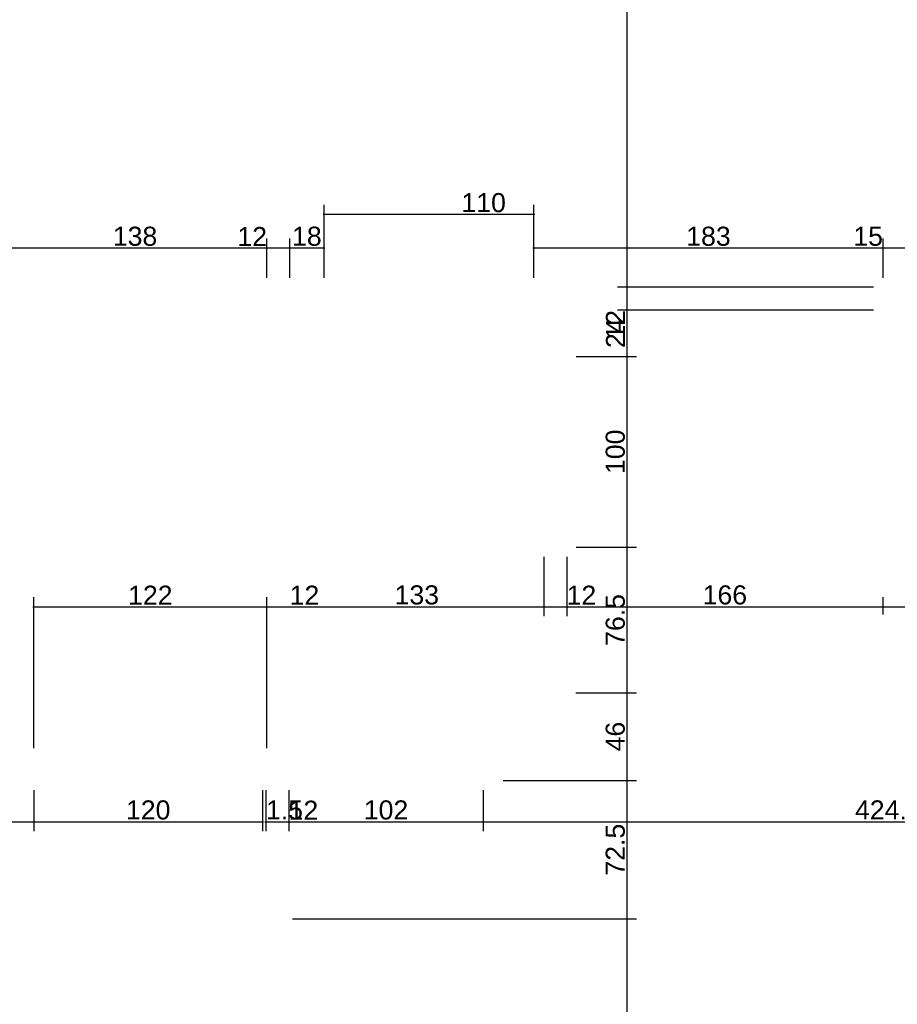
# Model space of a CAD drawing. Header units: millimetres. Extents: x 126553 to 403692, y -95821 to 38049.
# Tile 27 of 256: x 131023 to 131483, y -29583 to -29067. Entities that reach past the tile are written whole.
import ezdxf

# ---------------------------------------------------------------- set-up
doc = ezdxf.new("R2010")
doc.units = ezdxf.units.MM
doc.layers.add('11_wymiary', color=55, linetype='Continuous')
doc.layers.add('11_wymiary @ 50', color=55, linetype='Continuous')
doc.styles.add('11_RJ', font='arial.ttf')
doc.dimstyles.new('11_RJ (cc)', dxfattribs={"dimtxt": 0.2, "dimasz": 0.001, "dimexe": 0.1, "dimexo": 0.1, "dimgap": 0.02, "dimtad": 1, "dimdec": 1, "dimrnd": 0.5, "dimzin": 12, "dimdsep": 46, "dimtxsty": '11_RJ', "dimblk": 'OBLIQUE', "dimcen": 0, "dimdle": 0.01, "dimclrd": 256, "dimclre": 256, "dimclrt": 2, "dimazin": 3, "dimtfac": 1, "dimtdec": 1, "dimtofl": 0, "dimtmove": 0, "dimatfit": 3, "dimldrblk": 'DOT', "dimfxl": 1, "dimtolj": 1, "dimtzin": 13, "dimarcsym": 0})

# ---------------------------------------------------------------- blocks, each defined once
blk = doc.blocks.new('_Oblique')
at = {"color": 0, "linetype": 'ByBlock', "lineweight": -2}
blk.add_line((-0.5, -0.5), (0.5, 0.5), dxfattribs=at)
blk = doc.blocks.new('*D1976')
at = {"layer": '11_wymiary', "lineweight": -2, "transparency": 16777216}
for p, q in [((131030.68, -29448.24), (131030.68, -29369.16)), ((131152.89, -29448.24), (131152.89, -29369.16)), ((131030.18, -29374.16), (131153.39, -29374.16))]:
    blk.add_line(p, q, dxfattribs=at)
at = {"layer": 'Defpoints', "color": 0, "transparency": 16777216}
for p in [(131152.89, -29374.16), (131030.68, -29453.24), (131152.89, -29453.24)]:
    blk.add_point(p, dxfattribs=at)
at = {"layer": '11_wymiary', "lineweight": -2, "transparency": 16777216, "xscale": 0.05, "yscale": 0.05, "zscale": 0.05, "rotation": 180}
blk.add_blockref('_Oblique', (131030.68, -29374.16), dxfattribs=at)
at = {"layer": '11_wymiary', "lineweight": -2, "transparency": 16777216, "xscale": 0.05, "yscale": 0.05, "zscale": 0.05}
blk.add_blockref('_Oblique', (131152.89, -29374.16), dxfattribs=at)
at = {"layer": '11_wymiary', "color": 2, "transparency": 16777216, "insert": (131091.79, -29368.14), "char_height": 10, "attachment_point": 5, "style": '11_RJ'}
blk.add_mtext('\\A1;122', dxfattribs=at)
blk = doc.blocks.new('_Dot')
at = {"color": 0, "linetype": 'ByBlock', "lineweight": -2}
blk.add_line((-0.5, 0), (-1, 0), dxfattribs=at)
at = {"color": 0, "linetype": 'ByBlock', "const_width": 0.5}
blk.add_lwpolyline([(-0.25, 0, 1), (0.25, 0, 1)], format="xyb", close=True, dxfattribs=at)
blk = doc.blocks.new('*D1977')
at = {"layer": '11_wymiary', "lineweight": -2, "transparency": 16777216}
for p, q in [((131298.08, -29347.99), (131298.08, -29379.16)), ((131310.08, -29347.99), (131310.08, -29379.16)), ((131297.58, -29374.16), (131310.08, -29374.16)), ((131310.08, -29374.16), (131325.41, -29374.16))]:
    blk.add_line(p, q, dxfattribs=at)
at = {"layer": 'Defpoints', "color": 0, "transparency": 16777216}
for p in [(131298.08, -29342.99), (131310.08, -29342.99), (131310.08, -29374.16)]:
    blk.add_point(p, dxfattribs=at)
at = {"layer": '11_wymiary', "lineweight": -2, "transparency": 16777216, "xscale": 0.05, "yscale": 0.05, "zscale": 0.05, "rotation": 180}
blk.add_blockref('_Oblique', (131298.08, -29374.16), dxfattribs=at)
at = {"layer": '11_wymiary', "lineweight": -2, "transparency": 16777216, "xscale": 0.05, "yscale": 0.05, "zscale": 0.05}
blk.add_blockref('_Oblique', (131310.08, -29374.16), dxfattribs=at)
at = {"layer": '11_wymiary', "color": 2, "transparency": 16777216, "insert": (131317.77, -29368.14), "char_height": 10, "attachment_point": 5, "style": '11_RJ'}
blk.add_mtext('\\A1;12', dxfattribs=at)
blk = doc.blocks.new('*D1978')
at = {"layer": '11_wymiary', "lineweight": -2, "transparency": 16777216}
for p, q in [((131310.08, -29347.99), (131310.08, -29379.16)), ((131475.85, -29378.24), (131475.85, -29369.16)), ((131309.58, -29374.16), (131476.35, -29374.16))]:
    blk.add_line(p, q, dxfattribs=at)
at = {"layer": 'Defpoints', "color": 0, "transparency": 16777216}
for p in [(131310.08, -29342.99), (131475.85, -29374.16), (131475.85, -29383.24)]:
    blk.add_point(p, dxfattribs=at)
at = {"layer": '11_wymiary', "lineweight": -2, "transparency": 16777216, "xscale": 0.05, "yscale": 0.05, "zscale": 0.05, "rotation": 180}
blk.add_blockref('_Oblique', (131310.08, -29374.16), dxfattribs=at)
at = {"layer": '11_wymiary', "lineweight": -2, "transparency": 16777216, "xscale": 0.05, "yscale": 0.05, "zscale": 0.05}
blk.add_blockref('_Oblique', (131475.85, -29374.16), dxfattribs=at)
at = {"layer": '11_wymiary', "color": 2, "transparency": 16777216, "insert": (131392.96, -29368.06), "char_height": 10, "attachment_point": 5, "style": '11_RJ'}
blk.add_mtext('\\A1;166', dxfattribs=at)
blk = doc.blocks.new('*D1979')
at = {"layer": '11_wymiary', "lineweight": -2, "transparency": 16777216}
for p, q in [((131475.85, -29378.24), (131475.85, -29369.16)), ((131490.85, -29378.24), (131490.85, -29369.16)), ((131475.35, -29374.16), (131490.85, -29374.16)), ((131490.85, -29374.16), (131506.36, -29374.16))]:
    blk.add_line(p, q, dxfattribs=at)
at = {"layer": 'Defpoints', "color": 0, "transparency": 16777216}
for p in [(131490.85, -29374.16), (131475.85, -29383.24), (131490.85, -29383.24)]:
    blk.add_point(p, dxfattribs=at)
at = {"layer": '11_wymiary', "lineweight": -2, "transparency": 16777216, "xscale": 0.05, "yscale": 0.05, "zscale": 0.05, "rotation": 180}
blk.add_blockref('_Oblique', (131475.85, -29374.16), dxfattribs=at)
at = {"layer": '11_wymiary', "lineweight": -2, "transparency": 16777216, "xscale": 0.05, "yscale": 0.05, "zscale": 0.05}
blk.add_blockref('_Oblique', (131490.85, -29374.16), dxfattribs=at)
at = {"layer": '11_wymiary', "color": 2, "transparency": 16777216, "insert": (131498.63, -29368.06), "char_height": 10, "attachment_point": 5, "style": '11_RJ'}
blk.add_mtext('\\A1;15', dxfattribs=at)
blk = doc.blocks.new('*D2008')
at = {"layer": '11_wymiary', "lineweight": -2, "transparency": 16777216}
for p, q in [((130570.1, -29470.24), (130570.1, -29491.85)), ((131030.68, -29470.24), (131030.68, -29491.85)), ((130569.6, -29486.85), (131031.18, -29486.85))]:
    blk.add_line(p, q, dxfattribs=at)
at = {"layer": 'Defpoints', "color": 0, "transparency": 16777216}
for p in [(130570.1, -29465.24), (131030.68, -29465.24), (131030.68, -29486.85)]:
    blk.add_point(p, dxfattribs=at)
at = {"layer": '11_wymiary', "lineweight": -2, "transparency": 16777216, "xscale": 0.05, "yscale": 0.05, "zscale": 0.05, "rotation": 180}
blk.add_blockref('_Oblique', (130570.1, -29486.85), dxfattribs=at)
at = {"layer": '11_wymiary', "lineweight": -2, "transparency": 16777216, "xscale": 0.05, "yscale": 0.05, "zscale": 0.05}
blk.add_blockref('_Oblique', (131030.68, -29486.85), dxfattribs=at)
at = {"layer": '11_wymiary', "color": 2, "transparency": 16777216, "insert": (130800.39, -29480.75), "char_height": 10, "attachment_point": 5, "style": '11_RJ'}
blk.add_mtext('\\A1;460.5', dxfattribs=at)
blk = doc.blocks.new('*D2009')
at = {"layer": '11_wymiary', "lineweight": -2, "transparency": 16777216}
for p, q in [((131030.68, -29470.24), (131030.68, -29491.85)), ((131150.68, -29470.24), (131150.68, -29491.85)), ((131030.18, -29486.85), (131151.18, -29486.85))]:
    blk.add_line(p, q, dxfattribs=at)
at = {"layer": 'Defpoints', "color": 0, "transparency": 16777216}
for p in [(131030.68, -29465.24), (131150.68, -29465.24), (131150.68, -29486.85)]:
    blk.add_point(p, dxfattribs=at)
at = {"layer": '11_wymiary', "lineweight": -2, "transparency": 16777216, "xscale": 0.05, "yscale": 0.05, "zscale": 0.05, "rotation": 180}
blk.add_blockref('_Oblique', (131030.68, -29486.85), dxfattribs=at)
at = {"layer": '11_wymiary', "lineweight": -2, "transparency": 16777216, "xscale": 0.05, "yscale": 0.05, "zscale": 0.05}
blk.add_blockref('_Oblique', (131150.68, -29486.85), dxfattribs=at)
at = {"layer": '11_wymiary', "color": 2, "transparency": 16777216, "insert": (131090.68, -29480.75), "char_height": 10, "attachment_point": 5, "style": '11_RJ'}
blk.add_mtext('\\A1;120', dxfattribs=at)
blk = doc.blocks.new('*D2010')
at = {"layer": '11_wymiary', "lineweight": -2, "transparency": 16777216}
for p, q in [((131150.68, -29470.24), (131150.68, -29491.85)), ((131152.35, -29470.24), (131152.35, -29491.85)), ((131150.68, -29486.85), (131150.63, -29486.85)), ((131152.35, -29486.85), (131171.79, -29486.85))]:
    blk.add_line(p, q, dxfattribs=at)
at = {"layer": 'Defpoints', "color": 0, "transparency": 16777216}
for p in [(131150.68, -29465.24), (131152.35, -29465.24), (131152.35, -29486.85)]:
    blk.add_point(p, dxfattribs=at)
at = {"layer": '11_wymiary', "lineweight": -2, "transparency": 16777216, "xscale": 0.05, "yscale": 0.05, "zscale": 0.05}
blk.add_blockref('_Oblique', (131150.68, -29486.85), dxfattribs=at)
at = {"layer": '11_wymiary', "lineweight": -2, "transparency": 16777216, "xscale": 0.05, "yscale": 0.05, "zscale": 0.05, "rotation": 180}
blk.add_blockref('_Oblique', (131152.35, -29486.85), dxfattribs=at)
at = {"layer": '11_wymiary', "color": 2, "transparency": 16777216, "insert": (131162.12, -29480.75), "char_height": 10, "attachment_point": 5, "style": '11_RJ'}
blk.add_mtext('\\A1;1.5', dxfattribs=at)
blk = doc.blocks.new('*D2011')
at = {"layer": '11_wymiary', "lineweight": -2, "transparency": 16777216}
for p, q in [((131152.35, -29470.24), (131152.35, -29491.85)), ((131164.35, -29470.24), (131164.35, -29491.85)), ((131151.85, -29486.85), (131164.35, -29486.85)), ((131164.35, -29486.85), (131179.68, -29486.85))]:
    blk.add_line(p, q, dxfattribs=at)
at = {"layer": 'Defpoints', "color": 0, "transparency": 16777216}
for p in [(131152.35, -29465.24), (131164.35, -29465.24), (131164.35, -29486.85)]:
    blk.add_point(p, dxfattribs=at)
at = {"layer": '11_wymiary', "lineweight": -2, "transparency": 16777216, "xscale": 0.05, "yscale": 0.05, "zscale": 0.05, "rotation": 180}
blk.add_blockref('_Oblique', (131152.35, -29486.85), dxfattribs=at)
at = {"layer": '11_wymiary', "lineweight": -2, "transparency": 16777216, "xscale": 0.05, "yscale": 0.05, "zscale": 0.05}
blk.add_blockref('_Oblique', (131164.35, -29486.85), dxfattribs=at)
at = {"layer": '11_wymiary', "color": 2, "transparency": 16777216, "insert": (131172.04, -29480.83), "char_height": 10, "attachment_point": 5, "style": '11_RJ'}
blk.add_mtext('\\A1;12', dxfattribs=at)
blk = doc.blocks.new('*D2012')
at = {"layer": '11_wymiary', "lineweight": -2, "transparency": 16777216}
for p, q in [((131266.35, -29470.24), (131266.35, -29491.85)), ((131690.92, -29470.24), (131690.92, -29491.85)), ((131265.85, -29486.85), (131691.42, -29486.85))]:
    blk.add_line(p, q, dxfattribs=at)
at = {"layer": 'Defpoints', "color": 0, "transparency": 16777216}
for p in [(131266.35, -29465.24), (131690.92, -29465.24), (131690.92, -29486.85)]:
    blk.add_point(p, dxfattribs=at)
at = {"layer": '11_wymiary', "lineweight": -2, "transparency": 16777216, "xscale": 0.05, "yscale": 0.05, "zscale": 0.05, "rotation": 180}
blk.add_blockref('_Oblique', (131266.35, -29486.85), dxfattribs=at)
at = {"layer": '11_wymiary', "lineweight": -2, "transparency": 16777216, "xscale": 0.05, "yscale": 0.05, "zscale": 0.05}
blk.add_blockref('_Oblique', (131690.92, -29486.85), dxfattribs=at)
at = {"layer": '11_wymiary', "color": 2, "transparency": 16777216, "insert": (131478.64, -29480.75), "char_height": 10, "attachment_point": 5, "style": '11_RJ'}
blk.add_mtext('\\A1;424.5', dxfattribs=at)
blk = doc.blocks.new('*D2033')
at = {"layer": '11_wymiary', "lineweight": -2, "transparency": 16777216}
for p, q in [((131463.35, -28770.74), (131336.65, -28770.74)), ((131341.65, -28770.24), (131341.65, -29207.24)), ((131470.85, -29206.74), (131336.65, -29206.74))]:
    blk.add_line(p, q, dxfattribs=at)
at = {"layer": 'Defpoints', "color": 0, "transparency": 16777216}
for p in [(131468.35, -28770.74), (131341.65, -29206.74), (131475.85, -29206.74)]:
    blk.add_point(p, dxfattribs=at)
at = {"layer": '11_wymiary', "lineweight": -2, "transparency": 16777216, "xscale": 0.05, "yscale": 0.05, "zscale": 0.05}
for p, rotation in [((131341.65, -28770.74), 90), ((131341.65, -29206.74), 270)]:
    blk.add_blockref('_Oblique', p, dxfattribs=dict(at, rotation=rotation))
at = {"layer": '11_wymiary', "color": 2, "transparency": 16777216, "insert": (131335.54, -28988.74), "char_height": 10, "attachment_point": 5, "rotation": 90, "style": '11_RJ'}
blk.add_mtext('\\A1;436', dxfattribs=at)
blk = doc.blocks.new('*D2034')
at = {"layer": '11_wymiary', "lineweight": -2, "transparency": 16777216}
for p, q in [((131470.85, -29206.74), (131336.65, -29206.74)), ((131341.65, -29206.24), (131341.65, -29218.74)), ((131470.85, -29218.74), (131336.65, -29218.74)), ((131341.65, -29218.74), (131341.65, -29234.07))]:
    blk.add_line(p, q, dxfattribs=at)
at = {"layer": 'Defpoints', "color": 0, "transparency": 16777216}
for p in [(131475.85, -29206.74), (131341.65, -29218.74), (131475.85, -29218.74)]:
    blk.add_point(p, dxfattribs=at)
at = {"layer": '11_wymiary', "lineweight": -2, "transparency": 16777216, "xscale": 0.05, "yscale": 0.05, "zscale": 0.05}
for p, rotation in [((131341.65, -29206.74), 90), ((131341.65, -29218.74), 270)]:
    blk.add_blockref('_Oblique', p, dxfattribs=dict(at, rotation=rotation))
at = {"layer": '11_wymiary', "color": 2, "transparency": 16777216, "insert": (131335.63, -29226.43), "char_height": 10, "attachment_point": 5, "rotation": 90, "style": '11_RJ'}
blk.add_mtext('\\A1;12', dxfattribs=at)
blk = doc.blocks.new('*D2035')
at = {"layer": '11_wymiary', "lineweight": -2, "transparency": 16777216}
for p, q in [((131470.85, -29218.74), (131336.65, -29218.74)), ((131341.65, -29218.24), (131341.65, -29243.49)), ((131315.08, -29242.99), (131346.65, -29242.99))]:
    blk.add_line(p, q, dxfattribs=at)
at = {"layer": 'Defpoints', "color": 0, "transparency": 16777216}
for p in [(131475.85, -29218.74), (131310.08, -29242.99), (131341.65, -29242.99)]:
    blk.add_point(p, dxfattribs=at)
at = {"layer": '11_wymiary', "lineweight": -2, "transparency": 16777216, "xscale": 0.05, "yscale": 0.05, "zscale": 0.05}
for p, rotation in [((131341.65, -29218.74), 90), ((131341.65, -29242.99), 270)]:
    blk.add_blockref('_Oblique', p, dxfattribs=dict(at, rotation=rotation))
at = {"layer": '11_wymiary', "color": 2, "transparency": 16777216, "insert": (131335.63, -29230.86), "char_height": 10, "attachment_point": 5, "rotation": 90, "style": '11_RJ'}
blk.add_mtext('\\A1;24', dxfattribs=at)
blk = doc.blocks.new('*D2036')
at = {"layer": '11_wymiary', "lineweight": -2, "transparency": 16777216}
for p, q in [((131341.65, -29242.49), (131341.65, -29343.49)), ((131315.08, -29242.99), (131346.65, -29242.99)), ((131315.08, -29342.99), (131346.65, -29342.99))]:
    blk.add_line(p, q, dxfattribs=at)
at = {"layer": 'Defpoints', "color": 0, "transparency": 16777216}
for p in [(131310.08, -29242.99), (131310.08, -29342.99), (131341.65, -29342.99)]:
    blk.add_point(p, dxfattribs=at)
at = {"layer": '11_wymiary', "lineweight": -2, "transparency": 16777216, "xscale": 0.05, "yscale": 0.05, "zscale": 0.05}
for p, rotation in [((131341.65, -29242.99), 90), ((131341.65, -29342.99), 270)]:
    blk.add_blockref('_Oblique', p, dxfattribs=dict(at, rotation=rotation))
at = {"layer": '11_wymiary', "color": 2, "transparency": 16777216, "insert": (131335.55, -29292.99), "char_height": 10, "attachment_point": 5, "rotation": 90, "style": '11_RJ'}
blk.add_mtext('\\A1;100', dxfattribs=at)
blk = doc.blocks.new('*D2037')
at = {"layer": '11_wymiary', "lineweight": -2, "transparency": 16777216}
for p, q in [((131315.08, -29342.99), (131346.65, -29342.99)), ((131341.65, -29342.49), (131341.65, -29419.74)), ((131314.85, -29419.24), (131346.65, -29419.24))]:
    blk.add_line(p, q, dxfattribs=at)
at = {"layer": 'Defpoints', "color": 0, "transparency": 16777216}
for p in [(131310.08, -29342.99), (131309.85, -29419.24), (131341.65, -29419.24)]:
    blk.add_point(p, dxfattribs=at)
at = {"layer": '11_wymiary', "lineweight": -2, "transparency": 16777216, "xscale": 0.05, "yscale": 0.05, "zscale": 0.05}
for p, rotation in [((131341.65, -29342.99), 90), ((131341.65, -29419.24), 270)]:
    blk.add_blockref('_Oblique', p, dxfattribs=dict(at, rotation=rotation))
at = {"layer": '11_wymiary', "color": 2, "transparency": 16777216, "insert": (131335.55, -29381.11), "char_height": 10, "attachment_point": 5, "rotation": 90, "style": '11_RJ'}
blk.add_mtext('\\A1;76.5', dxfattribs=at)
blk = doc.blocks.new('*D2038')
at = {"layer": '11_wymiary', "lineweight": -2, "transparency": 16777216}
for p, q in [((131314.85, -29419.24), (131346.65, -29419.24)), ((131341.65, -29418.74), (131341.65, -29465.74)), ((131276.71, -29465.24), (131346.65, -29465.24))]:
    blk.add_line(p, q, dxfattribs=at)
at = {"layer": 'Defpoints', "color": 0, "transparency": 16777216}
for p in [(131309.85, -29419.24), (131271.71, -29465.24), (131341.65, -29465.24)]:
    blk.add_point(p, dxfattribs=at)
at = {"layer": '11_wymiary', "lineweight": -2, "transparency": 16777216, "xscale": 0.05, "yscale": 0.05, "zscale": 0.05}
for p, rotation in [((131341.65, -29419.24), 90), ((131341.65, -29465.24), 270)]:
    blk.add_blockref('_Oblique', p, dxfattribs=dict(at, rotation=rotation))
at = {"layer": '11_wymiary', "color": 2, "transparency": 16777216, "insert": (131335.55, -29442.24), "char_height": 10, "attachment_point": 5, "rotation": 90, "style": '11_RJ'}
blk.add_mtext('\\A1;46', dxfattribs=at)
blk = doc.blocks.new('*D2039')
at = {"layer": '11_wymiary', "lineweight": -2, "transparency": 16777216}
for p, q in [((131341.65, -29464.74), (131341.65, -29538.25)), ((131276.71, -29465.24), (131346.65, -29465.24)), ((131166.25, -29537.75), (131346.65, -29537.75))]:
    blk.add_line(p, q, dxfattribs=at)
at = {"layer": 'Defpoints', "color": 0, "transparency": 16777216}
for p in [(131271.71, -29465.24), (131161.25, -29537.75), (131341.65, -29537.75)]:
    blk.add_point(p, dxfattribs=at)
at = {"layer": '11_wymiary', "lineweight": -2, "transparency": 16777216, "xscale": 0.05, "yscale": 0.05, "zscale": 0.05}
for p, rotation in [((131341.65, -29465.24), 90), ((131341.65, -29537.75), 270)]:
    blk.add_blockref('_Oblique', p, dxfattribs=dict(at, rotation=rotation))
at = {"layer": '11_wymiary', "color": 2, "transparency": 16777216, "insert": (131335.55, -29501.5), "char_height": 10, "attachment_point": 5, "rotation": 90, "style": '11_RJ'}
blk.add_mtext('\\A1;72.5', dxfattribs=at)
blk = doc.blocks.new('*D2040')
at = {"layer": '11_wymiary', "lineweight": -2, "transparency": 16777216}
for p, q in [((131166.25, -29537.75), (131346.65, -29537.75)), ((131341.65, -29537.25), (131341.65, -29686.12)), ((131169.35, -29685.62), (131346.65, -29685.62))]:
    blk.add_line(p, q, dxfattribs=at)
at = {"layer": 'Defpoints', "color": 0, "transparency": 16777216}
for p in [(131161.25, -29537.75), (131164.35, -29685.62), (131341.65, -29685.62)]:
    blk.add_point(p, dxfattribs=at)
at = {"layer": '11_wymiary', "lineweight": -2, "transparency": 16777216, "xscale": 0.05, "yscale": 0.05, "zscale": 0.05}
for p, rotation in [((131341.65, -29537.75), 90), ((131341.65, -29685.62), 270)]:
    blk.add_blockref('_Oblique', p, dxfattribs=dict(at, rotation=rotation))
at = {"layer": '11_wymiary', "color": 2, "transparency": 16777216, "insert": (131335.55, -29611.69), "char_height": 10, "attachment_point": 5, "rotation": 90, "style": '11_RJ'}
blk.add_mtext('\\A1;148', dxfattribs=at)
blk = doc.blocks.new('*D2137')
at = {"layer": '11_wymiary', "lineweight": -2, "transparency": 16777216}
blk.add_line((131163.85, -29486.85), (131266.85, -29486.85), dxfattribs=at)
at = {"layer": 'Defpoints', "color": 0, "transparency": 16777216}
for p in [(131164.35, -29486.85), (131266.35, -29486.85), (131266.35, -29486.85)]:
    blk.add_point(p, dxfattribs=at)
at = {"layer": '11_wymiary', "lineweight": -2, "transparency": 16777216, "xscale": 0.05, "yscale": 0.05, "zscale": 0.05, "rotation": 180}
blk.add_blockref('_Oblique', (131164.35, -29486.85), dxfattribs=at)
at = {"layer": '11_wymiary', "lineweight": -2, "transparency": 16777216, "xscale": 0.05, "yscale": 0.05, "zscale": 0.05}
blk.add_blockref('_Oblique', (131266.35, -29486.85), dxfattribs=at)
at = {"layer": '11_wymiary', "color": 2, "transparency": 16777216, "insert": (131215.35, -29480.75), "char_height": 10, "attachment_point": 5, "style": '11_RJ'}
blk.add_mtext('\\A1;102', dxfattribs=at)
blk = doc.blocks.new('*D2242')
at = {"layer": '11_wymiary', "lineweight": -2, "transparency": 16777216}
for p, q in [((131152.39, -29374.16), (131164.89, -29374.16)), ((131164.89, -29374.16), (131180.23, -29374.16))]:
    blk.add_line(p, q, dxfattribs=at)
at = {"layer": 'Defpoints', "color": 0, "transparency": 16777216}
for p in [(131152.89, -29374.16), (131164.89, -29374.16), (131164.89, -29374.16)]:
    blk.add_point(p, dxfattribs=at)
at = {"layer": '11_wymiary', "lineweight": -2, "transparency": 16777216, "xscale": 0.05, "yscale": 0.05, "zscale": 0.05, "rotation": 180}
blk.add_blockref('_Oblique', (131152.89, -29374.16), dxfattribs=at)
at = {"layer": '11_wymiary', "lineweight": -2, "transparency": 16777216, "xscale": 0.05, "yscale": 0.05, "zscale": 0.05}
blk.add_blockref('_Oblique', (131164.89, -29374.16), dxfattribs=at)
at = {"layer": '11_wymiary', "color": 2, "transparency": 16777216, "insert": (131172.59, -29368.14), "char_height": 10, "attachment_point": 5, "style": '11_RJ'}
blk.add_mtext('\\A1;12', dxfattribs=at)
blk = doc.blocks.new('*D2243')
at = {"layer": '11_wymiary', "lineweight": -2, "transparency": 16777216}
blk.add_line((131164.39, -29374.16), (131298.58, -29374.16), dxfattribs=at)
at = {"layer": 'Defpoints', "color": 0, "transparency": 16777216}
for p in [(131164.89, -29374.16), (131298.08, -29374.16), (131298.08, -29374.16)]:
    blk.add_point(p, dxfattribs=at)
at = {"layer": '11_wymiary', "lineweight": -2, "transparency": 16777216, "xscale": 0.05, "yscale": 0.05, "zscale": 0.05, "rotation": 180}
blk.add_blockref('_Oblique', (131164.89, -29374.16), dxfattribs=at)
at = {"layer": '11_wymiary', "lineweight": -2, "transparency": 16777216, "xscale": 0.05, "yscale": 0.05, "zscale": 0.05}
blk.add_blockref('_Oblique', (131298.08, -29374.16), dxfattribs=at)
at = {"layer": '11_wymiary', "color": 2, "transparency": 16777216, "insert": (131231.49, -29368.05), "char_height": 10, "attachment_point": 5, "style": '11_RJ'}
blk.add_mtext('\\A1;133', dxfattribs=at)
blk = doc.blocks.new('*D1934')
at = {"layer": '11_wymiary', "lineweight": -2, "transparency": 16777216}
for p, q in [((131475.85, -29201.74), (131475.85, -29181.2)), ((131490.85, -29227.74), (131490.85, -29181.2)), ((131475.85, -29186.2), (131460.34, -29186.2)), ((131491.35, -29186.2), (131475.85, -29186.2))]:
    blk.add_line(p, q, dxfattribs=at)
at = {"layer": 'Defpoints', "color": 0, "transparency": 16777216}
for p in [(131475.85, -29186.2), (131475.85, -29206.74), (131490.85, -29232.74)]:
    blk.add_point(p, dxfattribs=at)
at = {"layer": '11_wymiary', "lineweight": -2, "transparency": 16777216, "xscale": 0.05, "yscale": 0.05, "zscale": 0.05, "rotation": 180}
blk.add_blockref('_Oblique', (131475.85, -29186.2), dxfattribs=at)
at = {"layer": '11_wymiary', "lineweight": -2, "transparency": 16777216, "xscale": 0.05, "yscale": 0.05, "zscale": 0.05}
blk.add_blockref('_Oblique', (131490.85, -29186.2), dxfattribs=at)
at = {"layer": '11_wymiary', "color": 2, "transparency": 16777216, "insert": (131468.07, -29180.09), "char_height": 10, "attachment_point": 5, "style": '11_RJ'}
blk.add_mtext('\\A1;15', dxfattribs=at)
blk = doc.blocks.new('*D1935')
at = {"layer": '11_wymiary', "lineweight": -2, "transparency": 16777216}
for p, q in [((131292.85, -29201.74), (131292.85, -29181.2)), ((131475.85, -29201.74), (131475.85, -29181.2)), ((131476.35, -29186.2), (131292.35, -29186.2))]:
    blk.add_line(p, q, dxfattribs=at)
at = {"layer": 'Defpoints', "color": 0, "transparency": 16777216}
for p in [(131292.85, -29186.2), (131292.85, -29206.74), (131475.85, -29206.74)]:
    blk.add_point(p, dxfattribs=at)
at = {"layer": '11_wymiary', "lineweight": -2, "transparency": 16777216, "xscale": 0.05, "yscale": 0.05, "zscale": 0.05, "rotation": 180}
blk.add_blockref('_Oblique', (131292.85, -29186.2), dxfattribs=at)
at = {"layer": '11_wymiary', "lineweight": -2, "transparency": 16777216, "xscale": 0.05, "yscale": 0.05, "zscale": 0.05}
blk.add_blockref('_Oblique', (131475.85, -29186.2), dxfattribs=at)
at = {"layer": '11_wymiary', "color": 2, "transparency": 16777216, "insert": (131384.35, -29180.09), "char_height": 10, "attachment_point": 5, "style": '11_RJ'}
blk.add_mtext('\\A1;183', dxfattribs=at)
blk = doc.blocks.new('*D1936')
at = {"layer": '11_wymiary', "lineweight": -2, "transparency": 16777216}
for p, q in [((131182.85, -29201.74), (131182.85, -29163.57)), ((131292.85, -29201.74), (131292.85, -29163.57)), ((131293.35, -29168.57), (131182.35, -29168.57))]:
    blk.add_line(p, q, dxfattribs=at)
at = {"layer": 'Defpoints', "color": 0, "transparency": 16777216}
for p in [(131182.85, -29168.57), (131182.85, -29206.74), (131292.85, -29206.74)]:
    blk.add_point(p, dxfattribs=at)
at = {"layer": '11_wymiary', "lineweight": -2, "transparency": 16777216, "xscale": 0.05, "yscale": 0.05, "zscale": 0.05, "rotation": 180}
blk.add_blockref('_Oblique', (131182.85, -29168.57), dxfattribs=at)
at = {"layer": '11_wymiary', "lineweight": -2, "transparency": 16777216, "xscale": 0.05, "yscale": 0.05, "zscale": 0.05}
blk.add_blockref('_Oblique', (131292.85, -29168.57), dxfattribs=at)
at = {"layer": '11_wymiary', "color": 2, "transparency": 16777216, "insert": (131266.53, -29162.47), "char_height": 10, "attachment_point": 5, "style": '11_RJ'}
blk.add_mtext('\\A1;110', dxfattribs=at)
blk = doc.blocks.new('*D1937')
at = {"layer": '11_wymiary', "lineweight": -2, "transparency": 16777216}
for p, q in [((131164.89, -29201.74), (131164.89, -29181.2)), ((131182.85, -29201.74), (131182.85, -29181.2)), ((131183.35, -29186.2), (131164.39, -29186.2))]:
    blk.add_line(p, q, dxfattribs=at)
at = {"layer": 'Defpoints', "color": 0, "transparency": 16777216}
for p in [(131164.89, -29186.2), (131164.89, -29206.74), (131182.85, -29206.74)]:
    blk.add_point(p, dxfattribs=at)
at = {"layer": '11_wymiary', "lineweight": -2, "transparency": 16777216, "xscale": 0.05, "yscale": 0.05, "zscale": 0.05, "rotation": 180}
blk.add_blockref('_Oblique', (131164.89, -29186.2), dxfattribs=at)
at = {"layer": '11_wymiary', "lineweight": -2, "transparency": 16777216, "xscale": 0.05, "yscale": 0.05, "zscale": 0.05}
blk.add_blockref('_Oblique', (131182.85, -29186.2), dxfattribs=at)
at = {"layer": '11_wymiary', "color": 2, "transparency": 16777216, "insert": (131173.87, -29180.09), "char_height": 10, "attachment_point": 5, "style": '11_RJ'}
blk.add_mtext('\\A1;18', dxfattribs=at)
blk = doc.blocks.new('*D1938')
at = {"layer": '11_wymiary', "lineweight": -2, "transparency": 16777216}
for p, q in [((131152.89, -29201.74), (131152.89, -29181.2)), ((131164.89, -29201.74), (131164.89, -29181.2)), ((131152.89, -29186.2), (131137.56, -29186.2)), ((131165.39, -29186.2), (131152.89, -29186.2))]:
    blk.add_line(p, q, dxfattribs=at)
at = {"layer": 'Defpoints', "color": 0, "transparency": 16777216}
for p in [(131152.89, -29186.2), (131152.89, -29206.74), (131164.89, -29206.74)]:
    blk.add_point(p, dxfattribs=at)
at = {"layer": '11_wymiary', "lineweight": -2, "transparency": 16777216, "xscale": 0.05, "yscale": 0.05, "zscale": 0.05, "rotation": 180}
blk.add_blockref('_Oblique', (131152.89, -29186.2), dxfattribs=at)
at = {"layer": '11_wymiary', "lineweight": -2, "transparency": 16777216, "xscale": 0.05, "yscale": 0.05, "zscale": 0.05}
blk.add_blockref('_Oblique', (131164.89, -29186.2), dxfattribs=at)
at = {"layer": '11_wymiary', "color": 2, "transparency": 16777216, "insert": (131145.2, -29180.17), "char_height": 10, "attachment_point": 5, "style": '11_RJ'}
blk.add_mtext('\\A1;12', dxfattribs=at)
blk = doc.blocks.new('*D1939')
at = {"layer": '11_wymiary', "lineweight": -2, "transparency": 16777216}
for p, q in [((131014.69, -29285.72), (131014.69, -29181.2)), ((131152.89, -29201.74), (131152.89, -29181.2)), ((131153.39, -29186.2), (131014.19, -29186.2))]:
    blk.add_line(p, q, dxfattribs=at)
at = {"layer": 'Defpoints', "color": 0, "transparency": 16777216}
for p in [(131014.69, -29186.2), (131152.89, -29206.74), (131014.69, -29290.72)]:
    blk.add_point(p, dxfattribs=at)
at = {"layer": '11_wymiary', "lineweight": -2, "transparency": 16777216, "xscale": 0.05, "yscale": 0.05, "zscale": 0.05, "rotation": 180}
blk.add_blockref('_Oblique', (131014.69, -29186.2), dxfattribs=at)
at = {"layer": '11_wymiary', "lineweight": -2, "transparency": 16777216, "xscale": 0.05, "yscale": 0.05, "zscale": 0.05}
blk.add_blockref('_Oblique', (131152.89, -29186.2), dxfattribs=at)
at = {"layer": '11_wymiary', "color": 2, "transparency": 16777216, "insert": (131083.79, -29180.09), "char_height": 10, "attachment_point": 5, "style": '11_RJ'}
blk.add_mtext('\\A1;138', dxfattribs=at)

msp = doc.modelspace()

# ---------------------------------------------------------------- dimensions: what is measured, and where the dimension line sits
at = {"layer": '11_wymiary @ 50'}
for base, p1, p2, picture, middle in [((131341.65105, -29206.73922), (131468.35078, -28770.73922), (131475.85078, -29206.73922), '*D2033', (131335.54191, -28988.73922)), ((131341.65105, -29218.73922), (131475.85078, -29206.73922), (131475.85078, -29218.73922), '*D2034', (131335.63059, -29226.42974)), ((131341.65105, -29242.98793), (131475.85078, -29218.73922), (131310.07813, -29242.98793), '*D2035', (131335.63059, -29230.86357)), ((131341.65105, -29342.98793), (131310.07813, -29242.98793), (131310.07813, -29342.98793), '*D2036', (131335.54532, -29292.98793)), ((131341.65105, -29419.23922), (131310.07813, -29342.98793), (131309.85078, -29419.23922), '*D2037', (131335.54532, -29381.11357)), ((131341.65105, -29465.23922), (131309.85078, -29419.23922), (131271.71236, -29465.23922), '*D2038', (131335.54532, -29442.23922)), ((131341.65105, -29537.75108), (131271.71236, -29465.23922), (131161.24507, -29537.75108), '*D2039', (131335.54532, -29501.49515)), ((131341.65105, -29685.61948), (131161.24507, -29537.75108), (131164.35078, -29685.61948), '*D2040', (131335.54532, -29611.68528))]:
    dim = msp.add_linear_dim(base=base, p1=p1, p2=p2, angle=90, dimstyle='11_RJ (cc)', override={"dimscale": 50, "dimtix": 0, "dimtofl": 0, "dimtmove": 0, "dimatfit": 3}, dxfattribs=at)
    dim.commit()
    dim.dimension.update_dxf_attribs({"geometry": picture, "text_midpoint": middle})
dim = msp.add_linear_dim(base=(131182.85078, -29168.57223), p1=(131292.85078, -29206.73922), p2=(131182.85078, -29206.73922), dimstyle='11_RJ (cc)', override={"dimscale": 50, "dimtix": 0, "dimtofl": 0, "dimtmove": 0, "dimatfit": 3}, dxfattribs=at)
dim.commit()
dim.dimension.update_dxf_attribs({"geometry": '*D1936', "text_midpoint": (131266.53141, -29168.57223), "dimtype": 128})
for base, p1, p2, picture, middle in [((131014.69103, -29186.19501), (131152.89456, -29206.73922), (131014.69103, -29290.71588), '*D1939', (131083.7928, -29180.08587)), ((131152.89456, -29186.19501), (131164.89456, -29206.73922), (131152.89456, -29206.73922), '*D1938', (131145.20404, -29180.17455)), ((131164.89456, -29186.19501), (131182.85078, -29206.73922), (131164.89456, -29206.73922), '*D1937', (131173.87267, -29180.08928)), ((131292.85078, -29186.19501), (131475.85078, -29206.73922), (131292.85078, -29206.73922), '*D1935', (131384.35078, -29180.08587)), ((131475.85078, -29186.19501), (131490.85078, -29232.73922), (131475.85078, -29206.73922), '*D1934', (131468.07158, -29180.08928)), ((131310.07813, -29374.16152), (131298.07813, -29342.98793), (131310.07813, -29342.98793), '*D1977', (131317.76865, -29368.14105)), ((131475.85078, -29374.16152), (131310.07813, -29342.98793), (131475.85078, -29383.23922), '*D1978', (131392.96445, -29368.05579)), ((131152.89456, -29374.16152), (131030.68474, -29453.23922), (131152.89456, -29453.23922), '*D1976', (131091.78965, -29368.14105)), ((131164.89456, -29374.16152), (131152.89456, -29374.16152), (131164.89456, -29374.16152), '*D2242', (131172.58508, -29368.14105)), ((131298.07813, -29374.16152), (131164.89456, -29374.16152), (131298.07813, -29374.16152), '*D2243', (131231.48635, -29368.05237)), ((131490.85078, -29374.16152), (131475.85078, -29383.23922), (131490.85078, -29383.23922), '*D1979', (131498.62997, -29368.05579)), ((131030.68474, -29486.85286), (130570.10078, -29465.23922), (131030.68474, -29465.23922), '*D2008', (130800.39276, -29480.74713)), ((131150.68474, -29486.85286), (131030.68474, -29465.23922), (131150.68474, -29465.23922), '*D2009', (131090.68474, -29480.74713)), ((131152.35078, -29486.85286), (131150.68474, -29465.23922), (131152.35078, -29465.23922), '*D2010', (131162.12063, -29480.74713)), ((131164.35078, -29486.85286), (131152.35078, -29465.23922), (131164.35078, -29465.23922), '*D2011', (131172.04129, -29480.8324)), ((131690.92426, -29486.85286), (131266.35078, -29465.23922), (131690.92426, -29465.23922), '*D2012', (131478.63752, -29480.74713)), ((131266.35078, -29486.85286), (131164.35078, -29486.85286), (131266.35078, -29486.85286), '*D2137', (131215.35078, -29480.74713))]:
    dim = msp.add_linear_dim(base=base, p1=p1, p2=p2, dimstyle='11_RJ (cc)', override={"dimscale": 50, "dimtix": 0, "dimtofl": 0, "dimtmove": 0, "dimatfit": 3}, dxfattribs=at)
    dim.commit()
    dim.dimension.update_dxf_attribs({"geometry": picture, "text_midpoint": middle})

doc.saveas('drawing.dxf')
